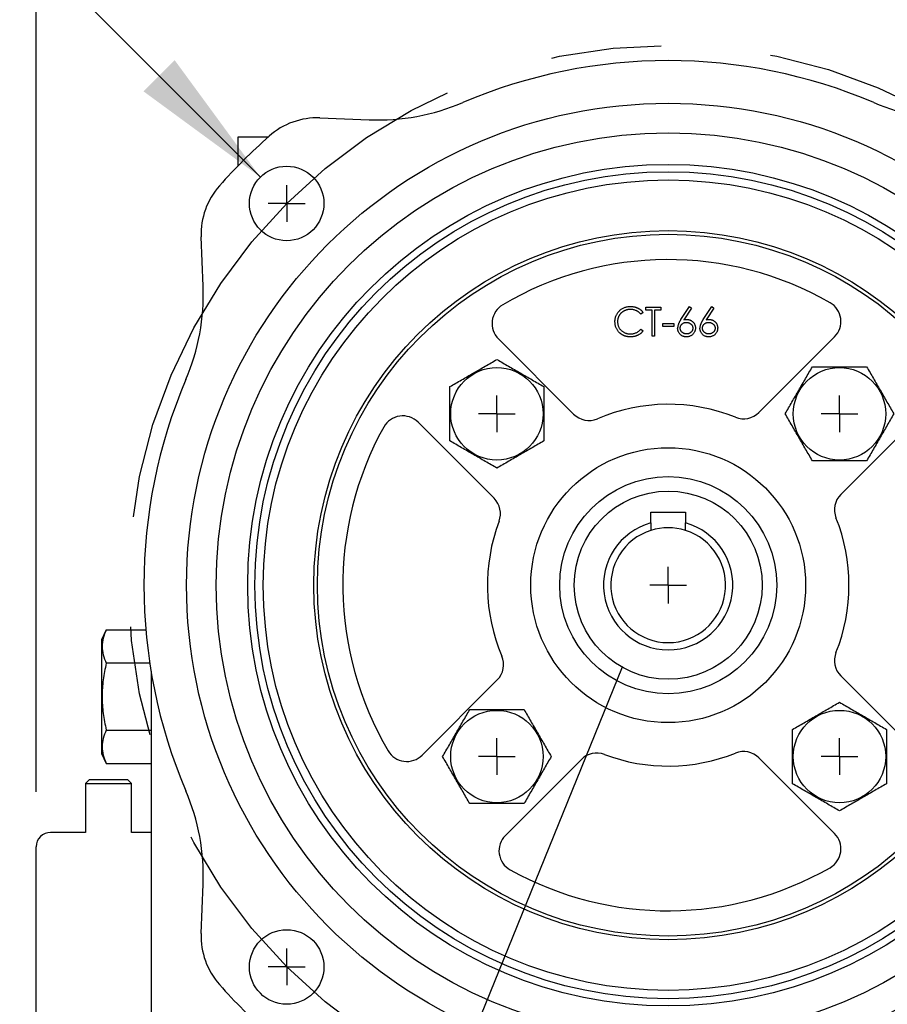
# Model space of a CAD drawing. Header units: inches. Extents: x 0.2 to 10.8, y 0.2 to 8.2.
# Tile 6 of 14: x 6.4 to 7.2, y 2.8 to 3.7. Entities that reach past the tile are written whole.
import ezdxf

# ---------------------------------------------------------------- set-up
doc = ezdxf.new("R2010")
doc.units = ezdxf.units.IN
doc.header["$MEASUREMENT"] = 0
doc.linetypes.add('CENTERX2', pattern=[0.8, 0.5, -0.1, 0.1, -0.1])
doc.layers.add('CENTER', color=40, linetype='CENTERX2')
doc.layers.add('DIMENSIONS', color=140, linetype='Continuous', lineweight=25)
doc.layers.add('TEXT', color=140, linetype='Continuous', lineweight=25)
doc.styles.add('SLDTEXTSTYLE0', font='TXT', dxfattribs={"width": 0.7})
doc.dimstyles.new('SLDDIMSTYLE1', dxfattribs={"dimtxt": 0.084961, "dimasz": 0.13, "dimexe": 0, "dimexo": 0.0625, "dimgap": 0.02124, "dimtad": 0, "dimtih": 1, "dimtoh": 1, "dimlfac": 6, "dimrnd": 1e-09, "dimzin": 12, "dimdsep": 46, "dimtxsty": 'SLDTEXTSTYLE0', "dimsah": 1, "dimcen": 0.09, "dimadec": 0, "dimazin": 3, "dimtfac": 1, "dimtofl": 0, "dimtmove": 0, "dimatfit": 3, "dimfxl": 0, "dimfrac": 2, "dimtolj": 1, "dimtzin": 12, "dimarcsym": 0})
doc.dimstyles.new('SLDDIMSTYLE2', dxfattribs={"dimtxt": 0.084961, "dimasz": 0.13, "dimexe": 0, "dimexo": 0.0625, "dimgap": 0.02124, "dimtad": 0, "dimtih": 1, "dimtoh": 1, "dimlfac": 6, "dimrnd": 1e-09, "dimzin": 12, "dimdsep": 46, "dimtxsty": 'SLDTEXTSTYLE0', "dimsah": 1, "dimcen": 0.09, "dimadec": 0, "dimazin": 3, "dimtfac": 1, "dimtmove": 0, "dimatfit": 0, "dimfxl": 0, "dimfrac": 2, "dimtolj": 1, "dimtzin": 12, "dimarcsym": 0})
doc.dimstyles.new('SLDDIMSTYLE6', dxfattribs={"dimtxt": 0.18, "dimasz": 0.13, "dimexe": 0, "dimexo": 0.0625, "dimgap": 0, "dimtad": 0, "dimtih": 1, "dimtoh": 1, "dimdec": 0, "dimrnd": 1e-09, "dimzin": 0, "dimdsep": 46, "dimtxsty": 'Standard', "dimblk1": 'NONE', "dimblk2": 'NONE', "dimsah": 1, "dimcen": 0.09, "dimadec": 0, "dimazin": 0, "dimtfac": 0.13, "dimtdec": 0, "dimtofl": 0, "dimtmove": 0, "dimatfit": 3, "dimldrblk": 'NONE', "dimfxl": 0, "dimfrac": 2, "dimtolj": 1, "dimtzin": 0, "dimarcsym": 0})
doc.dimstyles.new('SLDDIMSTYLE7', dxfattribs={"dimtxt": 0.084961, "dimasz": 0.13, "dimexe": 0, "dimexo": 0.0625, "dimgap": 0.02124, "dimtad": 0, "dimtih": 1, "dimtoh": 1, "dimlfac": 6, "dimrnd": 1e-09, "dimzin": 12, "dimdsep": 46, "dimtxsty": 'SLDTEXTSTYLE0', "dimsah": 1, "dimcen": 0, "dimadec": 0, "dimazin": 3, "dimtfac": 1, "dimtofl": 0, "dimtmove": 0, "dimatfit": 3, "dimfxl": 0, "dimfrac": 2, "dimtolj": 1, "dimtzin": 12, "dimarcsym": 0})
doc.dimstyles.new('SLDDIMSTYLE8', dxfattribs={"dimtxt": 0.084961, "dimasz": 0.13, "dimexe": 0, "dimexo": 0.0625, "dimgap": 0.02124, "dimtad": 0, "dimtih": 1, "dimtoh": 1, "dimlfac": 6, "dimrnd": 1e-09, "dimdsep": 46, "dimtxsty": 'SLDTEXTSTYLE0', "dimsah": 1, "dimcen": 0, "dimadec": 0, "dimazin": 2, "dimtfac": 1, "dimtofl": 0, "dimtmove": 0, "dimatfit": 3, "dimfxl": 0, "dimfrac": 2, "dimtolj": 1, "dimtzin": 12, "dimarcsym": 0})

# ---------------------------------------------------------------- blocks, each defined once
blk = doc.blocks.new('_D_11')
at = {"layer": 'DIMENSIONS'}
for p, q in [((8.31837, 4.23225), (8.28984, 4.23225)), ((8.28984, 4.23225), (8.28984, 4.09722)), ((8.64152, 4.23225), (8.67005, 4.23225)), ((8.67005, 4.23225), (8.67005, 4.09722)), ((7.37367, 3.50248), (7.98006, 4.10887)), ((7.98006, 4.10887), (8.19881, 4.10887)), ((8.28984, 4.09722), (8.31837, 4.09722)), ((8.67005, 4.09722), (8.64152, 4.09722))]:
    blk.add_line(p, q, dxfattribs=at)
blk.add_solid([(7.37367, 3.50248), (7.47974, 3.58027), (7.45145, 3.60855)], dxfattribs=at)
at = {"layer": 'DIMENSIONS', "char_height": 0.083333, "attachment_point": 1, "style": 'SLDTEXTSTYLE0'}
for s, insert in [('%%c', (8.28957, 4.3587)), ('5.88', (8.41785, 4.3587)), ('149.2', (8.31837, 4.20465)), ('B.C.', (8.36258, 4.05059))]:
    blk.add_mtext(s, dxfattribs=dict(at, insert=insert))
blk = doc.blocks.new('_D_12')
at = {"layer": 'DIMENSIONS'}
for p, q in [((5.47705, 4.29977), (5.44852, 4.29977)), ((5.44852, 4.29977), (5.44852, 4.16474)), ((5.72952, 4.29977), (5.75805, 4.29977)), ((5.75805, 4.29977), (5.75805, 4.16474)), ((5.44852, 4.16474), (5.47705, 4.16474)), ((5.75805, 4.16474), (5.72952, 4.16474)), ((6.07491, 4.10887), (5.82111, 4.10887)), ((6.6574, 3.52638), (6.07491, 4.10887))]:
    blk.add_line(p, q, dxfattribs=at)
blk.add_solid([(6.6574, 3.52638), (6.57962, 3.63245), (6.55133, 3.60416)], dxfattribs=at)
at = {"layer": 'DIMENSIONS', "char_height": 0.083333, "attachment_point": 1, "style": 'SLDTEXTSTYLE0'}
for s, insert in [('%%c', (5.41291, 4.42621)), ('0.41', (5.54119, 4.42621)), ('10.3', (5.47705, 4.27216)), ('THRU', (5.44796, 4.11811)), ('X4', (5.5299, 3.98308))]:
    blk.add_mtext(s, dxfattribs=dict(at, insert=insert))
blk = doc.blocks.new('_D_13')
at = {"layer": 'DIMENSIONS'}
for p, q in [((6.45399, 3.75979), (6.45399, 4.62316)), ((7.60097, 3.75979), (7.60097, 4.62316)), ((6.45399, 4.49816), (6.75324, 4.49816)), ((6.86838, 4.49816), (6.83985, 4.49816)), ((6.83985, 4.49816), (6.83985, 4.36313)), ((7.19153, 4.49816), (7.22006, 4.49816)), ((7.22006, 4.49816), (7.22006, 4.36313)), ((7.60097, 4.49816), (7.30667, 4.49816)), ((6.83985, 4.36313), (6.86838, 4.36313)), ((7.22006, 4.36313), (7.19153, 4.36313)), ((6.45399, 2.96896), (6.45399, 3.69979)), ((7.60097, 2.93499), (7.60097, 3.69979))]:
    blk.add_line(p, q, dxfattribs=at)
for points in [[(6.45399, 4.49816), (6.58399, 4.47816), (6.58399, 4.51816)], [(7.60097, 4.49816), (7.47097, 4.51816), (7.47097, 4.47816)]]:
    blk.add_solid(points, dxfattribs=at)
at = {"layer": 'DIMENSIONS', "char_height": 0.083333, "attachment_point": 1, "style": 'SLDTEXTSTYLE0'}
for s, insert in [('6.88', (6.90372, 4.6246)), ('174.8', (6.86838, 4.47055))]:
    blk.add_mtext(s, dxfattribs=dict(at, insert=insert))
blk = doc.blocks.new('_D_15')
at = {"layer": 'DIMENSIONS'}
for p, q in [((5.91123, 2.93208), (5.91123, 3.18208)), ((6.41712, 2.93208), (5.78623, 2.93208)), ((5.785, 2.71956), (5.75647, 2.71956)), ((5.75647, 2.71956), (5.75647, 2.58453)), ((6.03747, 2.71956), (6.066, 2.71956)), ((6.066, 2.71956), (6.066, 2.58453)), ((5.75647, 2.58453), (5.785, 2.58453)), ((6.066, 2.58453), (6.03747, 2.58453)), ((6.41712, 2.50557), (5.78623, 2.50557)), ((5.91123, 2.50557), (5.91123, 2.25557))]:
    blk.add_line(p, q, dxfattribs=at)
for points in [[(5.91123, 2.93208), (5.93123, 3.06208), (5.89123, 3.06208)], [(5.91123, 2.50557), (5.89123, 2.37557), (5.93123, 2.37557)]]:
    blk.add_solid(points, dxfattribs=at)
at = {"layer": 'DIMENSIONS', "char_height": 0.083333, "attachment_point": 1, "style": 'SLDTEXTSTYLE0'}
for s, insert in [('%%c', (5.72086, 2.846)), ('2.56', (5.84914, 2.846)), ('65.0', (5.785, 2.69195))]:
    blk.add_mtext(s, dxfattribs=dict(at, insert=insert))
blk = doc.blocks.new('SW_CENTERMARKSYMBOL_9')
at = {"layer": 'CENTER', "color": 0}
for q in [(0, 0.01667), (-0.01667, 0), (0, -0.01667), (0.01667, 0)]:
    blk.add_line((0, 0), q, dxfattribs=at)
blk = doc.blocks.new('SW_CENTERMARKSYMBOL_10')
at = {"layer": 'CENTER', "color": 0}
for q in [(0, 0.01667), (-0.01667, 0), (0, -0.01667), (0.01667, 0)]:
    blk.add_line((0, 0), q, dxfattribs=at)
blk = doc.blocks.new('SW_CENTERMARKSYMBOL_11')
at = {"layer": 'CENTER', "color": 0}
for q in [(0, 0.01667), (-0.01667, 0), (0, -0.01667), (0.01667, 0)]:
    blk.add_line((0, 0), q, dxfattribs=at)
blk = doc.blocks.new('SW_CENTERMARKSYMBOL_12')
at = {"layer": 'CENTER', "color": 0}
for q in [(0, 0.01667), (-0.01667, 0), (0, -0.01667), (0.01667, 0)]:
    blk.add_line((0, 0), q, dxfattribs=at)
blk = doc.blocks.new('SW_CENTERMARKSYMBOL_13')
at = {"layer": 'CENTER', "color": 0}
for q in [(0, 0.01667), (-0.01667, 0), (0, -0.01667), (0.01667, 0)]:
    blk.add_line((0, 0), q, dxfattribs=at)
blk = doc.blocks.new('SW_CENTERMARKSYMBOL_14')
at = {"layer": 'CENTER', "color": 0}
for q in [(0, 0.01667), (-0.01667, 0), (0, -0.01667), (0.01667, 0)]:
    blk.add_line((0, 0), q, dxfattribs=at)
blk = doc.blocks.new('SW_CENTERMARKSYMBOL_15')
at = {"layer": 'CENTER', "color": 0}
for q in [(0, 0.01667), (-0.01667, 0), (0, -0.01667), (0.01667, 0)]:
    blk.add_line((0, 0), q, dxfattribs=at)
blk = doc.blocks.new('_None')

msp = doc.modelspace()

# ---------------------------------------------------------------- linework, layer by layer
for p, q in [((6.71149751, 3.58005597), (6.75620061, 3.57832635)), ((6.63706339, 3.56246465), (6.63706339, 3.5364809)), ((6.66417168, 3.56246465), (6.63706339, 3.56246465)), ((6.60545366, 3.4275794), (6.60372403, 3.4722825)), ((7.00474306, 3.40357853), (7.00268202, 3.40200121)), ((7.00709853, 3.40570267), (7.00709853, 3.40839464)), ((7.00709853, 3.40839464), (7.02089488, 3.40839464)), ((7.01281897, 3.40570267), (7.00709853, 3.40570267)), ((7.01281897, 3.38214792), (7.01281897, 3.40570267)), ((7.02089488, 3.40570267), (7.01517445, 3.40570267)), ((7.01517445, 3.40570267), (7.01517445, 3.38214792)), ((7.02089488, 3.40839464), (7.02089488, 3.40570267)), ((7.03897105, 3.39709046), (7.04680511, 3.40906763)), ((7.04861903, 3.40764278), (7.04168405, 3.39703788)), ((7.04680511, 3.40906763), (7.04861903, 3.40764278)), ((7.05916083, 3.39709046), (7.06699489, 3.40906763)), ((7.06880882, 3.40764278), (7.06187384, 3.39703788)), ((7.06699489, 3.40906763), (7.06880882, 3.40764278)), ((7.02257737, 3.39089683), (7.02257737, 3.3935888)), ((7.02257737, 3.3935888), (7.03267226, 3.3935888)), ((7.03267226, 3.3935888), (7.03267226, 3.39089683)), ((7.00268202, 3.38854135), (7.00474306, 3.3869798)), ((7.03267226, 3.39089683), (7.02257737, 3.39089683)), ((6.94161729, 3.31143139), (6.8733914, 3.37965728)), ((7.01517445, 3.38214792), (7.01281897, 3.38214792)), ((7.17843456, 3.38148483), (7.1098343, 3.31288457)), ((6.80050286, 3.30407195), (6.86950336, 3.23507146)), ((7.18407124, 3.23864763), (7.2526715, 3.3072479)), ((7.01185834, 3.22237278), (7.04310834, 3.22237278)), ((7.01185834, 3.21283888), (7.01185834, 3.22237278)), ((7.04310834, 3.22237278), (7.04310834, 3.21283888)), ((6.51758325, 3.11582978), (6.51337573, 3.10680671)), ((6.51758325, 3.11582978), (6.55348582, 3.11582978)), ((6.51337573, 3.10680671), (6.51337573, 3.00362445)), ((6.5570556, 3.08552268), (6.51758325, 3.08552268)), ((7.2526715, 3.00534544), (7.18407124, 3.0739457)), ((6.87234861, 3.07043062), (6.80412272, 3.00220473)), ((6.51758325, 3.02490848), (6.55832323, 3.02490848)), ((6.51337573, 3.00362445), (6.51758325, 2.99460138)), ((6.51758325, 2.99460138), (6.55832323, 2.99460138)), ((6.87970805, 2.92931619), (6.94870855, 2.99831669)), ((7.1098343, 2.99970877), (7.17843456, 2.93110851)), ((6.50210932, 2.97982849), (6.49877599, 2.97649516)), ((6.49877599, 2.97649516), (6.49877599, 2.93208407)), ((6.49877599, 2.97649516), (6.54044265, 2.97649516)), ((6.53710932, 2.97982849), (6.50210932, 2.97982849)), ((6.54044265, 2.97649516), (6.53710932, 2.97982849)), ((6.54044265, 2.93208407), (6.54044265, 2.97649516)), ((6.55832323, 2.97473499), (6.55832323, 2.46292397)), ((6.49877599, 2.93208407), (6.46711588, 2.93208407)), ((6.55832323, 2.93208407), (6.54044265, 2.93208407)), ((6.60372403, 2.84031084), (6.60545366, 2.88501394))]:
    msp.add_line(p, q)
for centre, radius in [((7.02748334, 3.15629667), 0.43700787), ((7.02748334, 3.15629667), 0.41010499), ((7.02748334, 3.15629667), 0.38156168), ((6.68129564, 3.50248436), 0.03379265), ((7.02748334, 3.15629667), 0.375), ((7.02748334, 3.15629667), 0.36745407), ((7.02748334, 3.15629667), 0.32152231), ((7.02748334, 3.15629667), 0.31824147), ((6.87204976, 3.31173025), 0.04191779), ((7.18291691, 3.31173025), 0.04191779), ((7.02748334, 3.15629667), 0.12467192), ((7.02748334, 3.15629667), 0.0984252), ((6.87204976, 3.00086309), 0.04191779), ((7.18291691, 3.00086309), 0.04191779), ((6.68129564, 2.81010897), 0.03379265)]:
    msp.add_circle(centre, radius)
for centre, radius, start, end in [((7.02748334, 3.15629667), 0.47572178, 66.91879976, 113.08120024), ((6.76381131, 3.77502957), 0.19685039, 267.78425729, 293.08120024), ((7.29115536, 3.77502957), 0.19685039, 246.91879976, 272.21574271), ((6.7089606, 3.51448823), 0.0656168, 87.78425729, 131.6451741), ((7.02748334, 3.15629667), 0.54494751, 131.6451741, 138.3548259), ((6.66929177, 3.4748194), 0.0656168, 138.3548259, 182.21574271), ((7.02748334, 3.15629667), 0.29527559, 60.18311404, 120.57235079), ((6.40875044, 3.41996869), 0.19685039, 336.91879976, 2.21574271), ((7.16451514, 3.39540425), 0.01968504, 315, 60.18311404), ((6.88731082, 3.39357671), 0.01968504, 120.57235079, 225), ((7.02748334, 3.15629667), 0.47572178, 156.91879976, 203.08120024), ((7.02748334, 3.15629667), 0.16404199, 68.1323964, 113.05379468), ((7.09591488, 3.32680399), 0.01968504, 248.1323964, 315), ((6.78658344, 3.29015253), 0.01968504, 45, 150.94129201), ((6.95553671, 3.32535082), 0.01968504, 225, 293.05379468), ((7.02748334, 3.15629667), 0.29527559, 150.94129201, 210.57235079), ((6.85558393, 3.22115203), 0.01968504, 339.32917458, 45), ((7.19799066, 3.22472821), 0.01968504, 135, 201.8676036), ((7.02748334, 3.15629667), 0.16404199, 338.1323964, 21.8676036), ((7.02748334, 3.15629667), 0.16404199, 159.32917458, 203.05379468), ((7.02748334, 3.15629667), 0.05866142, 105.44772404, 74.55227596), ((7.02748334, 3.15629667), 0.05209974, 107.45192982, 72.54807018), ((7.02748334, 3.15629667), 0.05209974, 72.54807018, 107.45192982), ((6.85842919, 3.08435004), 0.01968504, 315, 23.05379468), ((7.19799066, 3.08786513), 0.01968504, 158.1323964, 225), ((6.7902033, 3.01612415), 0.01968504, 210.57235079, 315), ((6.96262797, 2.98439727), 0.01968504, 69.32917458, 135), ((7.02748334, 3.15629667), 0.16404199, 249.32917458, 291.8676036), ((7.09591488, 2.98578935), 0.01968504, 45, 111.8676036), ((6.40875044, 2.89262464), 0.19685039, 357.78425729, 23.08120024), ((6.46711588, 2.91896071), 0.01312336, 90, 180), ((6.89362748, 2.91539677), 0.01968504, 135, 240.94129201), ((7.16451514, 2.91718908), 0.01968504, 299.81688596, 45), ((7.02748334, 3.15629667), 0.29527559, 240.94129201, 299.81688596), ((6.66929177, 2.83777394), 0.0656168, 177.78425729, 221.6451741), ((7.02748334, 3.15629667), 0.54494751, 221.6451741, 228.3548259)]:
    msp.add_arc(centre, radius, start, end)
for points, knots in [([(6.97916933, 3.39542375), (6.97918099, 3.39589586), (6.97920394, 3.3968247), (6.97939888, 3.39818784), (6.97971248, 3.39949381), (6.98015791, 3.40074018), (6.98072263, 3.40193351), (6.98142024, 3.40306468), (6.98224264, 3.40414092), (6.98318338, 3.4051459), (6.984215, 3.40606483), (6.98531976, 3.40687328), (6.98649547, 3.40754608), (6.9877292, 3.40810848), (6.98903018, 3.40854076), (6.99039564, 3.40884337), (6.991823, 3.40903172), (6.99279685, 3.40905553), (6.99329166, 3.40906763)], [0, 0, 0, 0, 0.0645578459, 0.1270135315, 0.1879548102, 0.2480139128, 0.3077476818, 0.3682345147, 0.4294698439, 0.4927434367, 0.5562577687, 0.6182167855, 0.6796554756, 0.7412455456, 0.8034152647, 0.8668154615, 0.9323283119, 1, 1, 1, 1]), ([(6.99314445, 3.40637566), (6.99288136, 3.40637263), (6.99235761, 3.4063666), (6.99158035, 3.40628704), (6.99081759, 3.40617522), (6.99006985, 3.4060093), (6.98933807, 3.40579953), (6.98861747, 3.40554887), (6.98791848, 3.40523875), (6.98723143, 3.40489598), (6.98657316, 3.40450883), (6.98595033, 3.40408653), (6.98536519, 3.40363382), (6.98481729, 3.40314899), (6.98430607, 3.40263424), (6.98383522, 3.40208408), (6.98340638, 3.40150026), (6.98301105, 3.40089049), (6.982657, 3.40025653), (6.98236057, 3.39959605), (6.98209806, 3.39892036), (6.98189034, 3.39822181), (6.98172593, 3.39750533), (6.98161249, 3.39676899), (6.98153383, 3.39601433), (6.98152783, 3.39550283), (6.98152481, 3.39524499)], [0, 0, 0, 0, 0.043954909, 0.087501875, 0.130462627, 0.172752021, 0.215403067, 0.25764983, 0.300152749, 0.34312149, 0.385925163, 0.427685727, 0.46881795, 0.5094918, 0.549883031, 0.589980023, 0.63040523, 0.670868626, 0.711383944, 0.751627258, 0.791775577, 0.832458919, 0.873319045, 0.914542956, 0.956923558, 1, 1, 1, 1]), ([(7.00268202, 3.40200121), (7.00253499, 3.40217643), (7.00224292, 3.40252451), (7.00177304, 3.4030133), (7.00128334, 3.40347123), (7.00077401, 3.40390049), (7.00023588, 3.40428607), (6.99968199, 3.40464806), (6.99910308, 3.40497252), (6.99830254, 3.40536595), (6.99725531, 3.40577649), (6.99593702, 3.40612072), (6.99456086, 3.40633985), (6.99362199, 3.40636359), (6.99314445, 3.40637566)], [0, 0, 0, 0, 0.063163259, 0.125474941, 0.18712122, 0.248294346, 0.309294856, 0.369850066, 0.430973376, 0.49245599, 0.616147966, 0.740843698, 0.868182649, 1, 1, 1, 1]), ([(6.99329166, 3.40906763), (6.99359324, 3.40906402), (6.99419016, 3.40905686), (6.9950732, 3.40898707), (6.99593291, 3.40887073), (6.99676989, 3.40871238), (6.9975882, 3.40851585), (6.99838161, 3.40825983), (6.99915475, 3.4079671), (6.99990276, 3.40762995), (7.00062204, 3.4072515), (7.00131238, 3.40683593), (7.00196828, 3.40638377), (7.00259437, 3.40589886), (7.00318017, 3.40537093), (7.00374231, 3.40481452), (7.0042617, 3.40421359), (7.00458231, 3.40379061), (7.00474306, 3.40357853)], [0, 0, 0, 0, 0.068547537, 0.135682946, 0.20121499, 0.265682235, 0.329266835, 0.392395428, 0.455069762, 0.51712685, 0.578790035, 0.639739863, 0.700191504, 0.759806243, 0.819628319, 0.879354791, 0.939511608, 1, 1, 1, 1]), ([(6.98249749, 3.38606495), (6.98223176, 3.38639147), (6.9817035, 3.38704056), (6.98102764, 3.38809257), (6.9804491, 3.38919095), (6.97998134, 3.39034145), (6.97961567, 3.39154151), (6.97936234, 3.39279172), (6.97919772, 3.39409092), (6.9791789, 3.39497458), (6.97916933, 3.39542375)], [0, 0, 0, 0, 0.12432851, 0.247156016, 0.368779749, 0.490733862, 0.613613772, 0.738957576, 0.867310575, 1, 1, 1, 1]), ([(6.98152481, 3.39524499), (6.98153427, 3.39485705), (6.98155285, 3.39409539), (6.98171819, 3.39297975), (6.98196945, 3.39191098), (6.98234602, 3.39089576), (6.98281035, 3.38992157), (6.98339708, 3.38900489), (6.98407662, 3.38813188), (6.98485858, 3.38732315), (6.98571652, 3.38658439), (6.98663701, 3.38593385), (6.98761777, 3.38539155), (6.98864797, 3.38494029), (6.98973553, 3.38459341), (6.99087849, 3.38434921), (6.99207439, 3.38418991), (6.99289155, 3.38417466), (6.99330744, 3.3841669)], [0, 0, 0, 0, 0.064323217, 0.126290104, 0.186726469, 0.246146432, 0.305575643, 0.365429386, 0.426326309, 0.488839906, 0.551724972, 0.613918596, 0.675483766, 0.737333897, 0.800229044, 0.864502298, 0.931040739, 1, 1, 1, 1]), ([(7.03897105, 3.39709046), (7.0388391, 3.3968875), (7.03858098, 3.39649046), (7.03821278, 3.3959054), (7.03788045, 3.3953377), (7.03757481, 3.39479637), (7.03730955, 3.39427239), (7.03706077, 3.39377924), (7.0368609, 3.39330002), (7.03662074, 3.39270564), (7.03639344, 3.39198007), (7.03619048, 3.39112479), (7.03606417, 3.39028892), (7.03604608, 3.38973702), (7.03603722, 3.38946672)], [0, 0, 0, 0, 0.087622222, 0.171401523, 0.250165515, 0.325701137, 0.396342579, 0.46272612, 0.525527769, 0.584188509, 0.694723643, 0.800273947, 0.90218181, 1, 1, 1, 1]), ([(7.0383927, 3.38937208), (7.03839847, 3.38955103), (7.03840976, 3.38990148), (7.03847766, 3.39041827), (7.03859965, 3.3909129), (7.03876831, 3.39138869), (7.03898489, 3.39184345), (7.03925128, 3.392277), (7.0395601, 3.39269297), (7.0399187, 3.39308134), (7.04031423, 3.39343605), (7.04074216, 3.39374817), (7.04119802, 3.39401327), (7.04168357, 3.39423152), (7.04220233, 3.39439025), (7.04274461, 3.39451487), (7.0433176, 3.39458105), (7.04370814, 3.39459245), (7.04390808, 3.39459829)], [0, 0, 0, 0, 0.063182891, 0.12373309, 0.183606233, 0.242703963, 0.301649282, 0.361069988, 0.422073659, 0.48425196, 0.547346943, 0.609346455, 0.670893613, 0.733210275, 0.796803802, 0.862099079, 0.929400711, 1, 1, 1, 1]), ([(7.04168405, 3.39703788), (7.04214577, 3.39711148), (7.04304641, 3.39725503), (7.04395804, 3.39727872), (7.04440231, 3.39729026)], [0, 0, 0, 0, 0.512659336, 1, 1, 1, 1]), ([(7.04390808, 3.39459829), (7.04410978, 3.39459241), (7.04450555, 3.39458089), (7.0450889, 3.39451443), (7.04564676, 3.39438954), (7.04618626, 3.39423094), (7.0466987, 3.39401117), (7.04718995, 3.39374776), (7.04765951, 3.39343566), (7.04810113, 3.3930821), (7.04850681, 3.39269542), (7.04885801, 3.39227915), (7.0491616, 3.39184577), (7.04941084, 3.39139195), (7.04960269, 3.39091542), (7.04972974, 3.39041804), (7.04982135, 3.38990295), (7.04982945, 3.38955126), (7.04983358, 3.38937208)], [0, 0, 0, 0, 0.068912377, 0.135224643, 0.200160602, 0.263983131, 0.327028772, 0.390241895, 0.45416823, 0.519335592, 0.583270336, 0.645284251, 0.705070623, 0.76374358, 0.821774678, 0.880006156, 0.938862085, 1, 1, 1, 1]), ([(7.04440231, 3.39729026), (7.04466907, 3.39728309), (7.04519418, 3.39726897), (7.04596514, 3.39716036), (7.04670596, 3.39698919), (7.04741359, 3.39673968), (7.04809055, 3.39642095), (7.04874074, 3.39603896), (7.04935192, 3.39557397), (7.04993199, 3.39505455), (7.05045862, 3.39447925), (7.05092488, 3.39386881), (7.05131654, 3.39322389), (7.0516343, 3.3925448), (7.05188106, 3.39183258), (7.05206094, 3.39108817), (7.05216728, 3.39031103), (7.05218172, 3.38978251), (7.05218905, 3.38951404)], [0, 0, 0, 0, 0.065230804, 0.128404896, 0.190067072, 0.250943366, 0.311545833, 0.372862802, 0.435023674, 0.499071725, 0.563091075, 0.625510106, 0.686680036, 0.747282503, 0.808563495, 0.870742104, 0.934340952, 1, 1, 1, 1]), ([(7.05916083, 3.39709046), (7.05902888, 3.3968875), (7.05877076, 3.39649046), (7.05840256, 3.3959054), (7.05807024, 3.3953377), (7.0577646, 3.39479637), (7.05749933, 3.39427239), (7.05725056, 3.39377924), (7.05705069, 3.39330002), (7.05681052, 3.39270564), (7.05658323, 3.39198007), (7.05638027, 3.39112479), (7.05625396, 3.39028892), (7.05623587, 3.38973702), (7.05622701, 3.38946672)], [0, 0, 0, 0, 0.087622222, 0.171401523, 0.250165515, 0.325701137, 0.396342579, 0.46272612, 0.525527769, 0.584188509, 0.694723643, 0.800273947, 0.90218181, 1, 1, 1, 1]), ([(7.05858248, 3.38937208), (7.05858825, 3.38955103), (7.05859954, 3.38990148), (7.05866744, 3.39041827), (7.05878944, 3.3909129), (7.05895809, 3.39138869), (7.05917468, 3.39184345), (7.05944106, 3.392277), (7.05974988, 3.39269297), (7.06010848, 3.39308134), (7.06050401, 3.39343605), (7.06093195, 3.39374817), (7.06138781, 3.39401327), (7.06187335, 3.39423152), (7.06239212, 3.39439025), (7.0629344, 3.39451487), (7.06350738, 3.39458105), (7.06389793, 3.39459245), (7.06409787, 3.39459829)], [0, 0, 0, 0, 0.063182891, 0.12373309, 0.183606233, 0.242703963, 0.301649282, 0.361069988, 0.422073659, 0.48425196, 0.547346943, 0.609346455, 0.670893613, 0.733210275, 0.796803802, 0.862099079, 0.929400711, 1, 1, 1, 1]), ([(7.06187384, 3.39703788), (7.06233556, 3.39711148), (7.06323619, 3.39725503), (7.06414782, 3.39727872), (7.0645921, 3.39729026)], [0, 0, 0, 0, 0.5126593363, 1, 1, 1, 1]), ([(7.06409787, 3.39459829), (7.06429956, 3.39459241), (7.06469534, 3.39458089), (7.06527868, 3.39451443), (7.06583654, 3.39438954), (7.06637604, 3.39423094), (7.06688848, 3.39401117), (7.06737973, 3.39374776), (7.06784929, 3.39343566), (7.06829091, 3.3930821), (7.06869659, 3.39269542), (7.06904779, 3.39227915), (7.06935138, 3.39184577), (7.06960062, 3.39139195), (7.06979247, 3.39091542), (7.06991952, 3.39041804), (7.07001113, 3.38990295), (7.07001923, 3.38955126), (7.07002336, 3.38937208)], [0, 0, 0, 0, 0.068912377, 0.135224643, 0.200160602, 0.263983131, 0.327028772, 0.390241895, 0.45416823, 0.519335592, 0.583270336, 0.645284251, 0.705070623, 0.76374358, 0.821774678, 0.880006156, 0.938862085, 1, 1, 1, 1]), ([(7.0645921, 3.39729026), (7.06485886, 3.39728309), (7.06538397, 3.39726897), (7.06615492, 3.39716036), (7.06689575, 3.39698919), (7.06760337, 3.39673968), (7.06828033, 3.39642095), (7.06893052, 3.39603896), (7.06954171, 3.39557397), (7.07012177, 3.39505455), (7.07064841, 3.39447925), (7.07111467, 3.39386881), (7.07150632, 3.39322389), (7.07182409, 3.3925448), (7.07207084, 3.39183258), (7.07225073, 3.39108817), (7.07235706, 3.39031103), (7.0723715, 3.38978251), (7.07237883, 3.38951404)], [0, 0, 0, 0, 0.0652308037, 0.128404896, 0.1900670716, 0.2509433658, 0.3115458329, 0.3728628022, 0.4350236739, 0.4990717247, 0.563091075, 0.6255101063, 0.6866800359, 0.747282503, 0.8085634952, 0.8707421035, 0.9343409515, 1, 1, 1, 1]), ([(6.99332321, 3.38147493), (6.99304092, 3.38147689), (6.99248272, 3.38148078), (6.99165858, 3.38154371), (6.99085626, 3.38162957), (6.99007805, 3.38175886), (6.9893197, 3.38191142), (6.98858809, 3.38211593), (6.98787601, 3.38234502), (6.98718633, 3.38261427), (6.98651847, 3.38291811), (6.98587457, 3.3832615), (6.98525494, 3.38364157), (6.98465347, 3.38404993), (6.98407906, 3.3844997), (6.98352673, 3.38498464), (6.98299338, 3.38550311), (6.9826634, 3.38587698), (6.98249749, 3.38606495)], [0, 0, 0, 0, 0.069662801, 0.137749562, 0.203916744, 0.268779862, 0.332413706, 0.39475354, 0.456180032, 0.516995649, 0.577395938, 0.637198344, 0.696999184, 0.756756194, 0.816553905, 0.876947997, 0.938131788, 1, 1, 1, 1]), ([(6.99330744, 3.3841669), (6.99376565, 3.38417956), (6.99466752, 3.38420449), (6.99599012, 3.38441566), (6.99725623, 3.38475805), (6.99846592, 3.38523722), (6.99961579, 3.38586013), (7.00070763, 3.38661527), (7.00174236, 3.38750982), (7.00236457, 3.38819286), (7.00268202, 3.38854135)], [0, 0, 0, 0, 0.12851519, 0.252948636, 0.374754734, 0.495939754, 0.617180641, 0.740909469, 0.867811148, 1, 1, 1, 1]), ([(7.00474306, 3.3869798), (7.00457719, 3.38676579), (7.00424626, 3.38633879), (7.00371039, 3.38573682), (7.00314588, 3.38517062), (7.00254854, 3.38464472), (7.00192523, 3.38414863), (7.00126477, 3.38369642), (7.00057584, 3.38328179), (6.99986077, 3.38290214), (6.99912032, 3.3825653), (6.99835539, 3.38227693), (6.99756925, 3.38202853), (6.99676189, 3.38182416), (6.99593163, 3.38166465), (6.99508146, 3.38155801), (6.99420954, 3.38148496), (6.99362131, 3.3814783), (6.99332321, 3.38147493)], [0, 0, 0, 0, 0.061674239, 0.123053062, 0.183475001, 0.243726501, 0.304278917, 0.364862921, 0.425946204, 0.48739123, 0.549220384, 0.611143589, 0.67352853, 0.736961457, 0.800785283, 0.866012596, 0.932100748, 1, 1, 1, 1]), ([(7.04398695, 3.38147493), (7.04363377, 3.38148639), (7.04293418, 3.38150909), (7.04190506, 3.38171131), (7.04091621, 3.38203907), (7.03997456, 3.38249062), (7.03910226, 3.38306098), (7.03832187, 3.38374761), (7.03763727, 3.38453584), (7.03706753, 3.38542553), (7.03661564, 3.38638158), (7.03627676, 3.38737849), (7.03607882, 3.38841261), (7.03605115, 3.38911363), (7.03603722, 3.38946672)], [0, 0, 0, 0, 0.084334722, 0.167052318, 0.249566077, 0.332740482, 0.415914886, 0.49782801, 0.580372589, 0.664600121, 0.749466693, 0.832510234, 0.915639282, 1, 1, 1, 1]), ([(7.04411314, 3.3841669), (7.04391842, 3.38417266), (7.04353655, 3.38418397), (7.04297283, 3.38425207), (7.04243229, 3.38437252), (7.04191457, 3.38454368), (7.04141534, 3.38475223), (7.0409417, 3.38501835), (7.04048725, 3.38532941), (7.04006188, 3.38568529), (7.03966552, 3.38606775), (7.03933394, 3.38648785), (7.03903469, 3.38691331), (7.03880801, 3.38736998), (7.03861798, 3.38784131), (7.03849024, 3.38833448), (7.03840661, 3.38884696), (7.03839739, 3.38919472), (7.0383927, 3.38937208)], [0, 0, 0, 0, 0.067950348, 0.133259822, 0.197800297, 0.26084583, 0.323319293, 0.386281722, 0.450061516, 0.515207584, 0.579640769, 0.641817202, 0.701692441, 0.760769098, 0.819254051, 0.878737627, 0.938158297, 1, 1, 1, 1]), ([(7.05218905, 3.38951404), (7.05217838, 3.38914673), (7.05215738, 3.38842397), (7.05194813, 3.38737128), (7.05162297, 3.38636841), (7.0511582, 3.38543138), (7.0505809, 3.38456147), (7.04987691, 3.38379067), (7.04907118, 3.38310323), (7.04816014, 3.38252838), (7.04717969, 3.38205892), (7.04614968, 3.38172172), (7.04508011, 3.38151412), (7.04435417, 3.38148809), (7.04398695, 3.38147493)], [0, 0, 0, 0, 0.085947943, 0.169125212, 0.250399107, 0.332289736, 0.413364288, 0.494172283, 0.576021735, 0.660756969, 0.745783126, 0.830043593, 0.914027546, 1, 1, 1, 1]), ([(7.04983358, 3.38937208), (7.04982887, 3.38919473), (7.04981963, 3.38884698), (7.04973617, 3.38833441), (7.04960778, 3.38784159), (7.04941984, 3.38736818), (7.04918411, 3.38691675), (7.04889403, 3.3864841), (7.04855449, 3.38606993), (7.04815978, 3.38568468), (7.04773413, 3.38533132), (7.04728398, 3.38501669), (7.04681075, 3.38475249), (7.04631175, 3.38454361), (7.04579397, 3.38437253), (7.04525345, 3.38425207), (7.04468972, 3.38418398), (7.04430785, 3.38417267), (7.04411314, 3.3841669)], [0, 0, 0, 0, 0.061852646, 0.121283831, 0.180777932, 0.239273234, 0.298641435, 0.358185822, 0.420760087, 0.485204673, 0.550362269, 0.613649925, 0.676623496, 0.739108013, 0.802164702, 0.866716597, 0.932037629, 1, 1, 1, 1]), ([(7.06417673, 3.38147493), (7.06382355, 3.38148639), (7.06312396, 3.38150909), (7.06209485, 3.38171131), (7.061106, 3.38203907), (7.06016434, 3.38249062), (7.05929205, 3.38306098), (7.05851165, 3.38374761), (7.05782705, 3.38453584), (7.05725731, 3.38542553), (7.05680543, 3.38638158), (7.05646655, 3.38737849), (7.0562686, 3.38841261), (7.05624094, 3.38911363), (7.05622701, 3.38946672)], [0, 0, 0, 0, 0.084334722, 0.167052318, 0.249566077, 0.332740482, 0.415914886, 0.49782801, 0.580372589, 0.664600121, 0.749466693, 0.832510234, 0.915639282, 1, 1, 1, 1]), ([(7.06430292, 3.3841669), (7.0641082, 3.38417266), (7.06372634, 3.38418397), (7.06316261, 3.38425207), (7.06262207, 3.38437252), (7.06210435, 3.38454368), (7.06160513, 3.38475223), (7.06113149, 3.38501835), (7.06067703, 3.38532941), (7.06025166, 3.38568529), (7.05985531, 3.38606775), (7.05952372, 3.38648785), (7.05922447, 3.38691331), (7.0589978, 3.38736998), (7.05880777, 3.38784131), (7.05868002, 3.38833448), (7.05859639, 3.38884696), (7.05858718, 3.38919472), (7.05858248, 3.38937208)], [0, 0, 0, 0, 0.067950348, 0.133259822, 0.197800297, 0.26084583, 0.323319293, 0.386281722, 0.450061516, 0.515207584, 0.579640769, 0.641817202, 0.701692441, 0.760769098, 0.819254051, 0.878737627, 0.938158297, 1, 1, 1, 1]), ([(7.07237883, 3.38951404), (7.07236816, 3.38914673), (7.07234716, 3.38842397), (7.07213791, 3.38737128), (7.07181275, 3.38636841), (7.07134798, 3.38543138), (7.07077068, 3.38456147), (7.07006669, 3.38379067), (7.06926096, 3.38310323), (7.06834993, 3.38252838), (7.06736948, 3.38205892), (7.06633947, 3.38172172), (7.0652699, 3.38151412), (7.06454395, 3.38148809), (7.06417673, 3.38147493)], [0, 0, 0, 0, 0.085947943, 0.169125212, 0.250399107, 0.332289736, 0.413364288, 0.494172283, 0.576021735, 0.660756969, 0.745783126, 0.830043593, 0.914027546, 1, 1, 1, 1]), ([(7.07002336, 3.38937208), (7.07001865, 3.38919473), (7.07000942, 3.38884698), (7.06992596, 3.38833441), (7.06979756, 3.38784159), (7.06960963, 3.38736818), (7.0693739, 3.38691675), (7.06908381, 3.3864841), (7.06874427, 3.38606993), (7.06834957, 3.38568468), (7.06792392, 3.38533132), (7.06747376, 3.38501669), (7.06700054, 3.38475249), (7.06650154, 3.38454361), (7.06598375, 3.38437253), (7.06544323, 3.38425207), (7.0648795, 3.38418398), (7.06449764, 3.38417267), (7.06430292, 3.3841669)], [0, 0, 0, 0, 0.061852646, 0.121283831, 0.180777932, 0.239273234, 0.298641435, 0.358185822, 0.420760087, 0.485204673, 0.550362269, 0.613649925, 0.676623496, 0.739108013, 0.802164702, 0.866716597, 0.932037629, 1, 1, 1, 1]), ([(6.82939884, 3.33635477), (6.83291276, 3.33838352), (6.83643651, 3.34041796), (6.84351144, 3.34450268), (6.84706281, 3.34655306), (6.85419779, 3.35067244), (6.85778789, 3.35274519), (6.86497015, 3.35689187), (6.86852313, 3.35894319), (6.87204976, 3.36097928)], [0, 0, 0, 0, 0.25, 0.25, 0.5, 0.5, 0.75, 0.75, 1, 1, 1, 1]), ([(6.87204976, 3.36097928), (6.87556367, 3.35895053), (6.87908743, 3.35691609), (6.88616236, 3.35283137), (6.88971373, 3.35078099), (6.8968487, 3.34666161), (6.90043881, 3.34458886), (6.90762107, 3.34044218), (6.91117405, 3.33839086), (6.91470068, 3.33635477)], [0, 0, 0, 0, 0.25, 0.25, 0.5, 0.5, 0.75, 0.75, 1, 1, 1, 1]), ([(7.13366788, 3.31173025), (7.13569664, 3.31524416), (7.13773107, 3.31876791), (7.14181579, 3.32584284), (7.14386617, 3.32939422), (7.14798555, 3.33652919), (7.1500583, 3.34011929), (7.15420498, 3.34730156), (7.1562563, 3.35085454), (7.1582924, 3.35438116)], [0, 0, 0, 0, 0.25, 0.25, 0.5, 0.5, 0.75, 0.75, 1, 1, 1, 1]), ([(7.1582924, 3.35438116), (7.16234991, 3.35438116), (7.16641879, 3.35438116), (7.17458822, 3.35438116), (7.17868899, 3.35438116), (7.18692775, 3.35438116), (7.19107324, 3.35438116), (7.19936661, 3.35438116), (7.20346924, 3.35438116), (7.20754143, 3.35438116)], [0, 0, 0, 0, 0.25, 0.25, 0.5, 0.5, 0.75, 0.75, 1, 1, 1, 1]), ([(7.20754143, 3.35438116), (7.20957019, 3.35086725), (7.21160463, 3.3473435), (7.21568935, 3.34026857), (7.21773973, 3.33671719), (7.22185911, 3.32958222), (7.22393186, 3.32599212), (7.22807854, 3.31880986), (7.23012985, 3.31525687), (7.23216595, 3.31173025)], [0, 0, 0, 0, 0.25, 0.25, 0.5, 0.5, 0.75, 0.75, 1, 1, 1, 1]), ([(6.82939884, 3.28710573), (6.82939884, 3.29116325), (6.82939884, 3.29523212), (6.82939884, 3.30340155), (6.82939884, 3.30750232), (6.82939884, 3.31574108), (6.82939884, 3.31988657), (6.82939884, 3.32817994), (6.82939884, 3.33228257), (6.82939884, 3.33635477)], [0, 0, 0, 0, 0.25, 0.25, 0.5, 0.5, 0.75, 0.75, 1, 1, 1, 1]), ([(6.91470068, 3.33635477), (6.91470068, 3.33229725), (6.91470068, 3.32822837), (6.91470068, 3.32005894), (6.91470068, 3.31595817), (6.91470068, 3.30771941), (6.91470068, 3.30357392), (6.91470068, 3.29528056), (6.91470068, 3.29117792), (6.91470068, 3.28710573)], [0, 0, 0, 0, 0.25, 0.25, 0.5, 0.5, 0.75, 0.75, 1, 1, 1, 1]), ([(7.1582924, 3.26907933), (7.15626364, 3.27259324), (7.1542292, 3.27611699), (7.15014448, 3.28319193), (7.1480941, 3.2867433), (7.14397472, 3.29387827), (7.14190197, 3.29746837), (7.13775529, 3.30465064), (7.13570397, 3.30820362), (7.13366788, 3.31173025)], [0, 0, 0, 0, 0.25, 0.25, 0.5, 0.5, 0.75, 0.75, 1, 1, 1, 1]), ([(7.23216595, 3.31173025), (7.23013719, 3.30821633), (7.22810275, 3.30469258), (7.22401804, 3.29761765), (7.22196766, 3.29406628), (7.21784828, 3.2869313), (7.21577553, 3.2833412), (7.21162885, 3.27615894), (7.20957753, 3.27260595), (7.20754143, 3.26907933)], [0, 0, 0, 0, 0.25, 0.25, 0.5, 0.5, 0.75, 0.75, 1, 1, 1, 1]), ([(6.87204976, 3.26248121), (6.86853585, 3.26450997), (6.86501209, 3.26654441), (6.85793716, 3.27062912), (6.85438579, 3.27267951), (6.84725082, 3.27679888), (6.84366071, 3.27887163), (6.83647845, 3.28301831), (6.83292547, 3.28506963), (6.82939884, 3.28710573)], [0, 0, 0, 0, 0.25, 0.25, 0.5, 0.5, 0.75, 0.75, 1, 1, 1, 1]), ([(6.91470068, 3.28710573), (6.91118676, 3.28507697), (6.90766301, 3.28304253), (6.90058808, 3.27895781), (6.89703671, 3.27690743), (6.88990174, 3.27278805), (6.88631163, 3.2707153), (6.87912937, 3.26656862), (6.87557639, 3.26451731), (6.87204976, 3.26248121)], [0, 0, 0, 0, 0.25, 0.25, 0.5, 0.5, 0.75, 0.75, 1, 1, 1, 1]), ([(7.20754143, 3.26907933), (7.20348391, 3.26907933), (7.19941504, 3.26907933), (7.19124561, 3.26907933), (7.18714484, 3.26907933), (7.17890608, 3.26907933), (7.17476059, 3.26907933), (7.16646722, 3.26907933), (7.16236459, 3.26907933), (7.1582924, 3.26907933)], [0, 0, 0, 0, 0.25, 0.25, 0.5, 0.5, 0.75, 0.75, 1, 1, 1, 1]), ([(6.51758325, 3.11582978), (6.51641891, 3.11333284), (6.51546727, 3.11082892), (6.51415704, 3.10580158), (6.51380257, 3.10327803), (6.51379054, 3.09820802), (6.51413493, 3.09565695), (6.51545411, 3.09055334), (6.5164147, 3.08802864), (6.51758325, 3.08552268)], [0, 0, 0, 0, 0.25, 0.25, 0.5, 0.5, 0.75, 0.75, 1, 1, 1, 1]), ([(6.51758325, 3.08552268), (6.51641891, 3.08052881), (6.51546727, 3.07552096), (6.51415704, 3.06546628), (6.51380257, 3.06041918), (6.51379054, 3.05027917), (6.51413493, 3.04517702), (6.51545411, 3.0349698), (6.5164147, 3.02992041), (6.51758325, 3.02490848)], [0, 0, 0, 0, 0.25, 0.25, 0.5, 0.5, 0.75, 0.75, 1, 1, 1, 1]), ([(6.55832323, 3.07835891), (6.55832323, 3.07615494), (6.55832323, 3.06918121), (6.55832323, 3.05633383), (6.55832323, 3.038557), (6.55832323, 3.01848619), (6.55832323, 2.99656536), (6.55832323, 2.98193734), (6.55832323, 2.97473499)], [0, 0, 0, 0, 0.074614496, 0.236093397, 0.397603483, 0.604164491, 0.805103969, 1, 1, 1, 1]), ([(7.140266, 3.02548761), (7.14377991, 3.02751637), (7.14730366, 3.02955081), (7.15437859, 3.03363552), (7.15792997, 3.03568591), (7.16506494, 3.03980529), (7.16865504, 3.04187803), (7.1758373, 3.04602472), (7.17939029, 3.04807603), (7.18291691, 3.05011213)], [0, 0, 0, 0, 0.25, 0.25, 0.5, 0.5, 0.75, 0.75, 1, 1, 1, 1]), ([(7.18291691, 3.05011213), (7.18643083, 3.04808337), (7.18995458, 3.04604893), (7.19702951, 3.04196422), (7.20058088, 3.03991383), (7.20771586, 3.03579445), (7.21130596, 3.03372171), (7.21848822, 3.02957503), (7.22204121, 3.02752371), (7.22556783, 3.02548761)], [0, 0, 0, 0, 0.25, 0.25, 0.5, 0.5, 0.75, 0.75, 1, 1, 1, 1]), ([(6.82280072, 3.00086309), (6.82482948, 3.00437701), (6.82686392, 3.00790076), (6.83094863, 3.01497569), (6.83299902, 3.01852706), (6.8371184, 3.02566204), (6.83919115, 3.02925214), (6.84333783, 3.0364344), (6.84538914, 3.03998738), (6.84742524, 3.04351401)], [0, 0, 0, 0, 0.25, 0.25, 0.5, 0.5, 0.75, 0.75, 1, 1, 1, 1]), ([(6.84742524, 3.04351401), (6.85148276, 3.04351401), (6.85555164, 3.04351401), (6.86372107, 3.04351401), (6.86782184, 3.04351401), (6.87606059, 3.04351401), (6.88020609, 3.04351401), (6.88849945, 3.04351401), (6.89260208, 3.04351401), (6.89667428, 3.04351401)], [0, 0, 0, 0, 0.25, 0.25, 0.5, 0.5, 0.75, 0.75, 1, 1, 1, 1]), ([(6.89667428, 3.04351401), (6.89870304, 3.0400001), (6.90073748, 3.03647634), (6.90482219, 3.02940141), (6.90687258, 3.02585004), (6.91099196, 3.01871507), (6.9130647, 3.01512496), (6.91721138, 3.0079427), (6.9192627, 3.00438972), (6.9212988, 3.00086309)], [0, 0, 0, 0, 0.25, 0.25, 0.5, 0.5, 0.75, 0.75, 1, 1, 1, 1]), ([(6.51758325, 3.02490848), (6.51641891, 3.02241154), (6.51546727, 3.01990762), (6.51415704, 3.01488028), (6.51380257, 3.01235673), (6.51379054, 3.00728672), (6.51413493, 3.00473565), (6.51545411, 2.99963204), (6.5164147, 2.99710734), (6.51758325, 2.99460138)], [0, 0, 0, 0, 0.25, 0.25, 0.5, 0.5, 0.75, 0.75, 1, 1, 1, 1]), ([(7.140266, 2.97623857), (7.140266, 2.98029609), (7.140266, 2.98436497), (7.140266, 2.9925344), (7.140266, 2.99663517), (7.140266, 3.00487393), (7.140266, 3.00901942), (7.140266, 3.01731278), (7.140266, 3.02141541), (7.140266, 3.02548761)], [0, 0, 0, 0, 0.25, 0.25, 0.5, 0.5, 0.75, 0.75, 1, 1, 1, 1]), ([(7.22556783, 3.02548761), (7.22556783, 3.02143009), (7.22556783, 3.01736121), (7.22556783, 3.00919179), (7.22556783, 3.00509102), (7.22556783, 2.99685226), (7.22556783, 2.99270676), (7.22556783, 2.9844134), (7.22556783, 2.98031077), (7.22556783, 2.97623857)], [0, 0, 0, 0, 0.25, 0.25, 0.5, 0.5, 0.75, 0.75, 1, 1, 1, 1]), ([(6.84742524, 2.95821217), (6.84539648, 2.96172609), (6.84336204, 2.96524984), (6.83927733, 2.97232477), (6.83722694, 2.97587614), (6.83310756, 2.98301112), (6.83103482, 2.98660122), (6.82688814, 2.99378348), (6.82483682, 2.99733647), (6.82280072, 3.00086309)], [0, 0, 0, 0, 0.25, 0.25, 0.5, 0.5, 0.75, 0.75, 1, 1, 1, 1]), ([(6.9212988, 3.00086309), (6.91927004, 2.99734918), (6.9172356, 2.99382542), (6.91315089, 2.98675049), (6.9111005, 2.98319912), (6.90698112, 2.97606415), (6.90490837, 2.97247404), (6.90076169, 2.96529178), (6.89871038, 2.9617388), (6.89667428, 2.95821217)], [0, 0, 0, 0, 0.25, 0.25, 0.5, 0.5, 0.75, 0.75, 1, 1, 1, 1]), ([(7.18291691, 2.95161405), (7.179403, 2.95364281), (7.17587925, 2.95567725), (7.16880432, 2.95976197), (7.16525294, 2.96181235), (7.15811797, 2.96593173), (7.15452787, 2.96800448), (7.14734561, 2.97215116), (7.14379262, 2.97420247), (7.140266, 2.97623857)], [0, 0, 0, 0, 0.25, 0.25, 0.5, 0.5, 0.75, 0.75, 1, 1, 1, 1]), ([(7.22556783, 2.97623857), (7.22205392, 2.97420981), (7.21853017, 2.97217537), (7.21145523, 2.96809066), (7.20790386, 2.96604027), (7.20076889, 2.9619209), (7.19717879, 2.95984815), (7.18999652, 2.95570147), (7.18644354, 2.95365015), (7.18291691, 2.95161405)], [0, 0, 0, 0, 0.25, 0.25, 0.5, 0.5, 0.75, 0.75, 1, 1, 1, 1]), ([(6.89667428, 2.95821217), (6.89261676, 2.95821217), (6.88854788, 2.95821217), (6.88037845, 2.95821217), (6.87627768, 2.95821217), (6.86803893, 2.95821217), (6.86389343, 2.95821217), (6.85560007, 2.95821217), (6.85149744, 2.95821217), (6.84742524, 2.95821217)], [0, 0, 0, 0, 0.25, 0.25, 0.5, 0.5, 0.75, 0.75, 1, 1, 1, 1]), ([(6.45399252, 2.71882948), (6.45399252, 2.77190608), (6.45399252, 2.8228128), (6.45399252, 2.89787445), (6.45399252, 2.91896071), (6.45399252, 2.91896071)], [0, 0, 0, 0, 0.5, 0.5, 1, 1, 1, 1])]:
    msp.add_open_spline(points, degree=3, knots=knots)
for points in [[(7.01185834, 3.21283888), (7.01185834, 3.21056676), (7.01185834, 3.20828761), (7.01185834, 3.2059982)], [(7.04310834, 3.2059982), (7.04310834, 3.20828761), (7.04310834, 3.21056676), (7.04310834, 3.21283888)]]:
    msp.add_open_spline(points, degree=3)
at = {"layer": 'CENTER', "linetype": 'CENTERX2'}
msp.add_circle((7.02748334, 3.15629667), 0.48958333, dxfattribs=at)
at = {"layer": 'TEXT'}
msp.add_circle((7.02748334, 3.15629667), 0.08530184, dxfattribs=at)

# ---------------------------------------------------------------- block references
at = {"layer": 'CENTER'}
for name, p in [('SW_CENTERMARKSYMBOL_14', (6.68129564, 3.50248436)), ('SW_CENTERMARKSYMBOL_12', (6.87204976, 3.31173025)), ('SW_CENTERMARKSYMBOL_13', (7.18291691, 3.31173025)), ('SW_CENTERMARKSYMBOL_9', (7.02748334, 3.15629667)), ('SW_CENTERMARKSYMBOL_11', (6.87204976, 3.00086309)), ('SW_CENTERMARKSYMBOL_10', (7.18291691, 3.00086309)), ('SW_CENTERMARKSYMBOL_15', (6.68129564, 2.81010897))]:
    msp.add_blockref(name, p, dxfattribs=at)

# ---------------------------------------------------------------- dimensions: what is measured, and where the dimension line sits
at = {"layer": 'DIMENSIONS'}
dim = msp.add_linear_dim(base=(7.60097415, 4.49816019), p1=(6.45399252, 2.91896071), p2=(7.60097415, 2.88498564), angle=0, dimstyle='SLDDIMSTYLE1', dxfattribs=at)
dim.commit()
dim.dimension.update_dxf_attribs({"geometry": '_D_13', "text_midpoint": (7.0299524, 4.49816019), "dimtype": 160})
for p1, p2, text, dimstyle, picture, middle in [((6.70519066, 3.47858935), (6.65740063, 3.52637938), '<>\\PTHRU\\PX4', 'SLDDIMSTYLE8', '_D_12', (5.60328133, 4.16473864)), ((6.6812956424, 2.8101089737), (7.3736710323, 3.5024843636), '<>\\PB.C.', 'SLDDIMSTYLE7', '_D_11', (8.4799453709, 4.1647386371))]:
    dim = msp.add_diameter_dim_2p(p1=p1, p2=p2, text=text, dimstyle=dimstyle, dxfattribs=at)
    dim.commit()
    dim.dimension.update_dxf_attribs({"geometry": picture, "text_midpoint": middle, "dimtype": 163})
dim = msp.add_linear_dim(base=(5.91123101, 2.50557488), p1=(6.46711588, 2.93208407), p2=(6.46711588, 2.50557488), angle=90, text='%%c<>', dimstyle='SLDDIMSTYLE2', dxfattribs=at)
dim.commit()
dim.dimension.update_dxf_attribs({"geometry": '_D_15', "text_midpoint": (5.91123101, 2.71956053), "dimtype": 160})

# ---------------------------------------------------------------- leaders
at = {"layer": 'TEXT', "has_arrowhead": 0}
msp.add_leader([(6.98574765, 3.08190221), (6.32752777, 1.46298739), (6.07752777, 1.46298739)], dimstyle='SLDDIMSTYLE6', dxfattribs=at)

doc.saveas('drawing.dxf')
